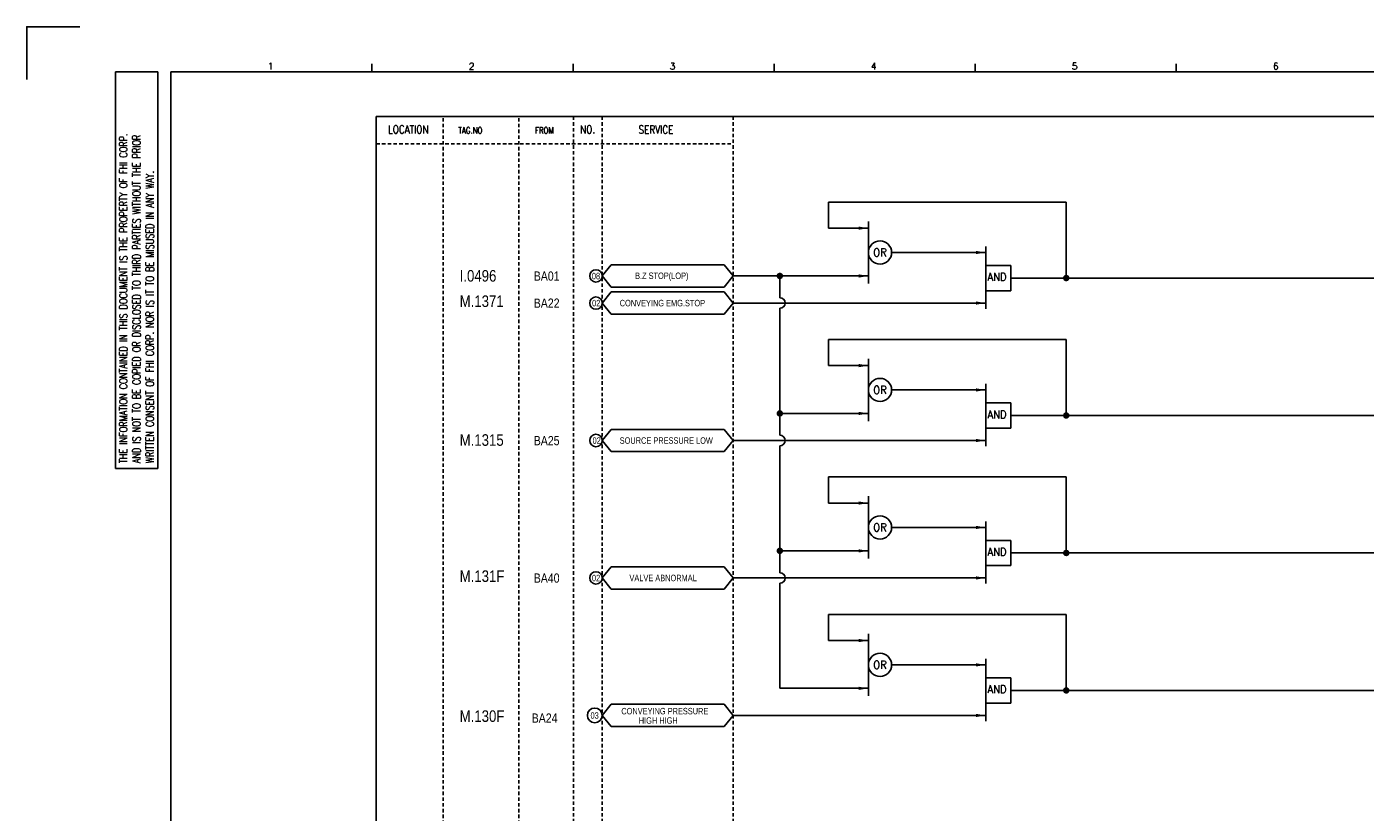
# Model space of a CAD drawing. Extents: x 1482 to 2448, y -600 to 82.
# Tile 2 of 4: x 1482 to 2063, y -259 to 82. Entities that reach past the tile are written whole.
import ezdxf
from ezdxf.enums import TextEntityAlignment as Align

# ---------------------------------------------------------------- set-up
doc = ezdxf.new("R2010")
doc.units = 0
doc.header["$MEASUREMENT"] = 0
doc.linetypes.add('HIDDEN', pattern=[4, 1.5, -1, 1.5])
doc.layers.get('0').update_dxf_attribs({"linetype": 'CONTINUOUS'})
doc.layers.get('DEFPOINTS').update_dxf_attribs({"linetype": 'CONTINUOUS'})
for name, color, linetype in [('CON', 4, 'CONTINUOUS'), ('DCS', 7, 'CONTINUOUS'), ('DIM', 3, 'CONTINUOUS'), ('HID', 2, 'HIDDEN'), ('圖框CON', 4, 'CONTINUOUS'), ('框線', 6, 'CONTINUOUS')]:
    doc.layers.add(name, color=color, linetype=linetype)
doc.styles.add('DAYUKP', font='complex', dxfattribs={"bigfont": 'DAYUKP.SHX'})
doc.styles.add('ROMANS', font='romans', dxfattribs={"width": 0.8})
doc.styles.add('style3', font='ARIALN.TTF')

# ---------------------------------------------------------------- blocks, each defined once
blk = doc.blocks.new('LEADER')
at = {"layer": 'CON'}
blk.add_solid([(0.85, -0.57), (0.85, -1.57), (3.85, -1.07)], dxfattribs=at)
blk = doc.blocks.new('1')
at = {"layer": 'DEFPOINTS'}
blk.add_lwpolyline([(1268.99, 689.33), (1246.02, 689.33), (1246.02, 666.36)], dxfattribs=at)
at = {"layer": '圖框CON'}
for p, q in [((1284.5, 669.81), (1302.87, 669.81)), ((1284.5, 497.52), (1284.5, 669.81)), ((1302.87, 497.52), (1302.87, 669.81)), ((1395.91, 669.85), (1395.91, 673.29)), ((1483.2, 669.85), (1483.2, 673.29)), ((1570.49, 669.85), (1570.49, 673.29)), ((1657.78, 669.85), (1657.78, 673.29)), ((1745.08, 669.85), (1745.08, 673.29)), ((1284.5, 497.52), (1302.87, 497.52))]:
    blk.add_line(p, q, dxfattribs=at)
at = {"layer": '框線'}
for p, q in [((1308.62, 669.81), (1308.62, 26.6)), ((2181.53, 669.81), (1308.62, 669.81))]:
    blk.add_line(p, q, dxfattribs=at)
at = {"style": 'DAYUKP'}
for s, p in [('1', (1350.64, 670.78)), ('2', (1437.93, 670.78)), ('3', (1525.22, 670.78)), ('4', (1612.51, 670.78)), ('5', (1699.8, 670.78)), ('6', (1787.1, 670.78))]:
    blk.add_text(s, height=2.87, dxfattribs=at).set_placement(p)
at = {"layer": 'DIM', "style": 'ROMANS', "width": 0.75}
for s, p in [('THE INFORMATION CONTAINED IN THIS DOCUMENT IS THE PROPERTY OF FHI CORP.', (1287.94, 499.82)), ('AND IS NOT TO BE COPIED OR DISCLOSED TO THIRD PARTIES WITHOUT THE PRIOR', (1293.68, 499.82)), ('WRITTEN CONSENT OF FHI CORP. NOR IS IT TO BE MISUSED IN ANY WAY.', (1299.43, 499.82))]:
    blk.add_text(s, height=3.4457, rotation=90, dxfattribs=at).set_placement(p, align=Align.MIDDLE_LEFT)

msp = doc.modelspace()

# ---------------------------------------------------------------- linework, layer by layer
at = {"layer": 'CON'}
for p, q in [((1830.41, 6.32), (1933.67, 6.32)), ((1830.41, -5.01), (1830.41, 6.32)), ((1933.67, 6.32), (1933.67, -26.69)), ((1847.77, -5.01), (1830.41, -5.01)), ((1898.69, -15.59), (1857.85, -15.59)), ((1789.11, -25.78), (1847.77, -25.78)), ((1809.31, -25.78), (1809.31, -35.25)), ((1909.55, -26.69), (2234.31, -26.69)), ((1898.69, -37.54), (1789.11, -37.54)), ((1809.31, -39.83), (1809.31, -94.95)), ((1830.41, -53.38), (1933.67, -53.38)), ((1830.41, -64.7), (1830.41, -53.38)), ((1933.67, -53.38), (1933.67, -86.38)), ((1847.77, -64.7), (1830.41, -64.7)), ((1898.69, -75.29), (1857.85, -75.29)), ((1809.31, -85.48), (1847.77, -85.48)), ((1909.55, -86.38), (2234.31, -86.38)), ((1898.69, -97.24), (1789.11, -97.24)), ((1809.31, -99.53), (1809.31, -154.65)), ((1830.41, -113.08), (1933.67, -113.08)), ((1830.41, -124.4), (1830.41, -113.08)), ((1933.67, -113.08), (1933.67, -146.08)), ((1847.77, -124.4), (1830.41, -124.4)), ((1898.69, -134.98), (1857.85, -134.98)), ((1809.31, -145.17), (1847.77, -145.17)), ((1825.03, -145.17), (1847.77, -145.17)), ((1909.55, -146.08), (2234.31, -146.08)), ((1898.69, -156.94), (1789.11, -156.94)), ((1809.31, -159.22), (1809.31, -204.87)), ((1830.41, -172.77), (1933.67, -172.77)), ((1830.41, -184.1), (1830.41, -172.77)), ((1933.67, -172.77), (1933.67, -205.78)), ((1847.77, -184.1), (1830.41, -184.1)), ((1898.69, -194.68), (1857.85, -194.68)), ((1809.31, -204.87), (1847.77, -204.87)), ((1825.03, -204.87), (1847.77, -204.87)), ((1909.55, -205.78), (2234.31, -205.78)), ((1898.69, -216.63), (1789.11, -216.63))]:
    msp.add_line(p, q, dxfattribs=at)
at = {"layer": 'CON', "color": 6}
for p, q in [((1847.77, -2.08), (1847.77, -29.1)), ((1898.69, -12.96), (1898.69, -39.99)), ((1732.17, -25.78), (1736.07, -20.96)), ((1785.21, -20.96), (1736.07, -20.96)), ((1789.11, -25.78), (1785.21, -20.96)), ((1909.55, -21.21), (1898.69, -21.21)), ((1898.69, -32.17), (1898.69, -21.21)), ((1909.55, -32.17), (1909.55, -21.21)), ((1732.17, -25.78), (1736.07, -30.6)), ((1789.11, -25.78), (1785.21, -30.6)), ((1732.17, -37.54), (1736.07, -32.73)), ((1736.07, -30.6), (1785.21, -30.6)), ((1785.21, -32.73), (1736.07, -32.73)), ((1789.11, -37.54), (1785.21, -32.73)), ((1909.55, -32.17), (1898.69, -32.17)), ((1732.17, -37.54), (1736.07, -42.36)), ((1789.11, -37.54), (1785.21, -42.36)), ((1736.07, -42.36), (1785.21, -42.36)), ((1847.77, -61.77), (1847.77, -88.8)), ((1898.69, -72.66), (1898.69, -99.68)), ((1909.55, -80.9), (1898.69, -80.9)), ((1898.69, -91.86), (1898.69, -80.9)), ((1909.55, -91.86), (1909.55, -80.9)), ((1732.17, -97.24), (1736.07, -92.42)), ((1785.21, -92.42), (1736.07, -92.42)), ((1789.11, -97.24), (1785.21, -92.42)), ((1909.55, -91.86), (1898.69, -91.86)), ((1732.17, -97.24), (1736.07, -102.06)), ((1789.11, -97.24), (1785.21, -102.06)), ((1736.07, -102.06), (1785.21, -102.06)), ((1847.77, -121.47), (1847.77, -148.49)), ((1898.69, -132.36), (1898.69, -159.38)), ((1909.55, -140.6), (1898.69, -140.6)), ((1898.69, -151.56), (1898.69, -140.6)), ((1909.55, -151.56), (1909.55, -140.6)), ((1732.17, -156.94), (1736.07, -152.12)), ((1785.21, -152.12), (1736.07, -152.12)), ((1789.11, -156.94), (1785.21, -152.12)), ((1909.55, -151.56), (1898.69, -151.56)), ((1732.17, -156.94), (1736.07, -161.75)), ((1736.07, -161.75), (1785.21, -161.75)), ((1789.11, -156.94), (1785.21, -161.75)), ((1847.77, -181.17), (1847.77, -208.19)), ((1898.69, -192.06), (1898.69, -219.08)), ((1909.55, -200.3), (1898.69, -200.3)), ((1898.69, -211.26), (1898.69, -200.3)), ((1909.55, -211.26), (1909.55, -200.3)), ((1732.17, -216.63), (1736.07, -211.82)), ((1785.21, -211.82), (1736.07, -211.82)), ((1789.11, -216.63), (1785.21, -211.82)), ((1909.55, -211.26), (1898.69, -211.26)), ((1732.17, -216.63), (1736.07, -221.45)), ((1789.11, -216.63), (1785.21, -221.45)), ((1736.07, -221.45), (1785.21, -221.45))]:
    msp.add_line(p, q, dxfattribs=at)
at = {"layer": 'CON'}
msp.add_lwpolyline([(1634.06, 43.47), (2348.06, 43.47), (2348.06, -456.33), (1634.06, -456.33)], close=True, dxfattribs=at)
at = {"layer": 'CON', "const_width": 1.4}
for points in [[(1808.61, -25.78, 1), (1810.01, -25.78, 1)], [(1932.97, -26.69, 1), (1934.37, -26.69, 1)], [(1808.61, -85.48, 1), (1810.01, -85.48, 1)], [(1932.97, -86.38, 1), (1934.37, -86.38, 1)], [(1808.61, -145.17, 1), (1810.01, -145.17, 1)], [(1932.97, -146.08, 1), (1934.37, -146.08, 1)], [(1932.97, -205.78, 1), (1934.37, -205.78, 1)]]:
    msp.add_lwpolyline(points, format="xyb", close=True, dxfattribs=at)
at = {"layer": 'CON', "color": 6}
for centre in [(1852.81, -15.59), (1852.81, -75.29), (1852.81, -134.98), (1852.81, -194.68)]:
    msp.add_circle(centre, 5.04, dxfattribs=at)
at = {"layer": 'CON'}
for centre, radius in [((1729.49, -25.78), 2.68), ((1729.49, -37.54), 2.68), ((1729.49, -97.24), 2.68), ((1729.49, -156.94), 2.68), ((1728.96, -216.63), 3.21)]:
    msp.add_circle(centre, radius, dxfattribs=at)
for centre in [(1809.31, -37.54), (1809.31, -97.24), (1809.31, -156.94)]:
    msp.add_arc(centre, 2.29, 270, 90, dxfattribs=at)
at = {"layer": 'HID'}
for p, q in [((1663.11, 42.77), (1663.11, -456.33)), ((1696.03, 42.77), (1696.03, -456.33)), ((1719.75, 43.47), (1719.75, -456.35)), ((1732.17, 43.47), (1732.17, -456.35)), ((1789.11, 43.47), (1789.11, -456.33)), ((1634.06, 31.57), (1789.11, 31.57))]:
    msp.add_line(p, q, dxfattribs=at)

# ---------------------------------------------------------------- block references
msp.add_blockref('1', (236.31, -606.89))
at = {"layer": 'CON', "xscale": 1.4, "yscale": 1.4, "zscale": 1.4}
for p in [(1842.38, -3.52), (1893.3, -14.1), (1842.38, -24.29), (1893.3, -36.05), (1842.38, -63.21), (1893.3, -73.79), (1842.38, -83.99), (1893.3, -95.75), (1842.38, -122.91), (1893.3, -133.49), (1842.38, -143.68), (1893.3, -155.44), (1842.38, -182.61), (1893.3, -193.19), (1842.38, -203.38), (1893.3, -215.14)]:
    msp.add_blockref('LEADER', p, dxfattribs=at)

# ---------------------------------------------------------------- texts
at = {"layer": 'CON', "style": 'ROMANS'}
for s, width, p in [('LOCATION', 0.8, (1647.98, 37.87)), ('NO.', 0.8, (1725.87, 37.87)), ('SERVICE', 0.8, (1755.52, 37.79)), ('OR', 0.9, (1852.81, -15.59)), ('OR', 0.9, (1852.81, -75.29)), ('OR', 0.9, (1852.81, -134.98)), ('OR', 0.9, (1852.81, -194.68))]:
    msp.add_text(s, height=3.5, dxfattribs=dict(at, width=width)).set_placement(p, align=Align.MIDDLE)
for s, height, width, p in [('TAG.NO', 2.8, 0.8, (1669.71, 35.21)), ('FROM', 2.8, 0.8, (1702.97, 35.21)), ('AND', 3.5, 0.9, (1899.48, -29)), ('AND', 3.5, 0.9, (1899.48, -88.7)), ('AND', 3.5, 0.9, (1899.48, -148.4)), ('AND', 3.5, 0.9, (1899.48, -208.09))]:
    msp.add_text(s, height=height, dxfattribs=dict(at, width=width)).set_placement(p, align=Align.BOTTOM_LEFT)
at = {"layer": 'CON', "style": 'style3'}
for s, p in [('BA01', (1702.46, -25.83)), ('BA22', (1702.46, -37.59)), ('BA25', (1702.46, -97.29)), ('BA40', (1702.46, -156.99)), ('BA24', (1701.57, -217.79))]:
    msp.add_text(s, height=4, dxfattribs=at).set_placement(p, align=Align.MIDDLE_LEFT)
for s, p in [('08', (1727.7, -28.06)), ('B.Z STOP(LOP)', (1746.46, -27.94)), ('02', (1727.8, -39.82)), ('CONVEYING EMG.STOP', (1739.79, -39.8)), ('02', (1727.99, -99.52)), ('SOURCE PRESSURE LOW', (1739.79, -99.5)), ('02', (1727.74, -159.22)), ('VALVE ABNORMAL', (1744.01, -159.19)), ('CONVEYING PRESSURE ', (1740.49, -217.01)), ('03', (1727.11, -218.91)), (' HIGH HIGH', (1747.17, -221.09))]:
    msp.add_text(s, height=2.8, dxfattribs=at).set_placement(p, align=Align.BOTTOM_LEFT)
at = {"layer": 'DCS', "linetype": 'ByBlock', "style": 'style3'}
for s, p in [('I.0496', (1670.3, -28.22)), ('M.1371', (1670.3, -39.24)), ('M.1315', (1670.3, -99.54)), ('M.131F', (1670.3, -158.65)), ('M.130F', (1670.3, -219.44))]:
    msp.add_text(s, height=5, dxfattribs=at).set_placement(p)

doc.saveas('drawing.dxf')
